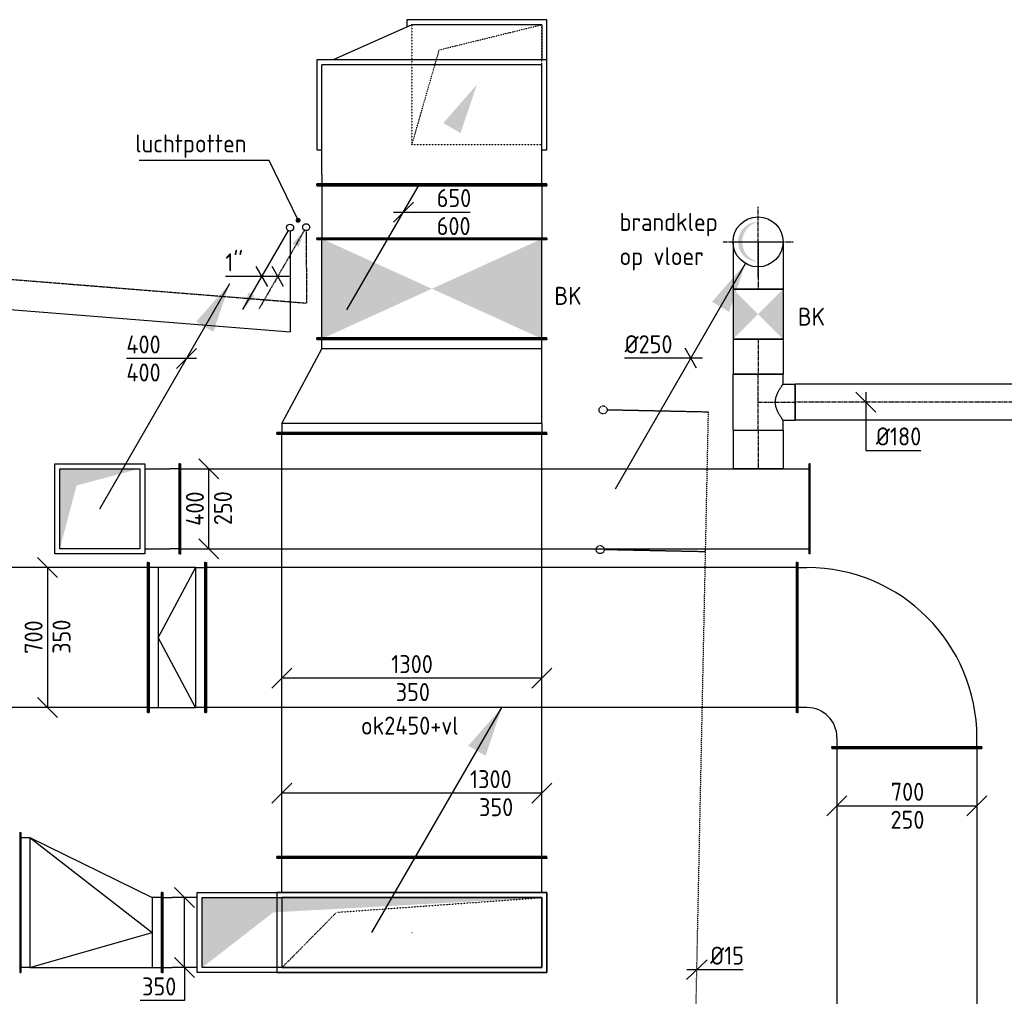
# Model space of a CAD drawing. Header units: millimetres. Extents: x -2745 to 52607, y -299 to 65129.
# Tile 19 of 40: x 23314 to 28239, y 22857 to 27739. Entities that reach past the tile are written whole.
import ezdxf

# ---------------------------------------------------------------- set-up
doc = ezdxf.new("R2010")
doc.units = ezdxf.units.MM
for name, pattern in [('2322107', [2000, 1000, 1000]), ('2322107_a', [2000, 1000, 1000]), ('2322108', [7, 5, -2]), ('2322108_a', [7, 5, -2]), ('2322109', [10, 5, -2, 1, -2]), ('CENTER2', [28.575, 19.05, -3.175, 3.175, -3.175]), ('SMALL_DASH', [1.5, 0.5, -1])]:
    doc.linetypes.add(name, pattern=pattern)
for name, color, linetype in [('WL531---', 5, '2322109'), ('WL561---_AANVOER', 1, '2322107'), ('WL561---_RETOUR', 5, '2322108'), ('WL570---_RETOUR_D', 4, 'Continuous'), ('WL570---_RETOUR_HL', 1, 'CENTER2'), ('WL570---_TOEVOER_D', 3, 'Continuous'), ('WM531---', 1, 'Continuous'), ('WM561---_RETOUR', 1, 'Continuous'), ('WM570---', 1, 'Continuous'), ('WM570---_RETOUR', 1, 'Continuous'), ('WM570---_TOEVOER', 1, 'Continuous')]:
    doc.layers.add(name, color=color, linetype=linetype)
doc.styles.add('STABICAD-018', font='ISOCP.SHX', dxfattribs={"height": 90})
doc.dimstyles.new('STABICAD', dxfattribs={"dimscale": 50, "dimtxt": 1.8, "dimasz": 2, "dimexe": 0, "dimexo": 0, "dimgap": 1.5, "dimtad": 0, "dimdec": 0, "dimzin": 0, "dimdsep": 46, "dimtxsty": 'STABICAD-018', "dimblk1": 'OBLIQUE', "dimblk2": 'OBLIQUE', "dimsah": 1, "dimcen": -3, "dimadec": 1, "dimazin": 0, "dimtfac": 1, "dimtdec": 0, "dimtofl": 0, "dimtmove": 2, "dimatfit": 3, "dimfxl": 1, "dimtvp": 1.055556, "dimtolj": 1, "dimtzin": 0, "dimarcsym": 0})

# ---------------------------------------------------------------- blocks, each defined once
blk = doc.blocks.new('*U376')
at = {"color": 0, "linetype": 'Continuous'}
for p, q in [((0, 375, -3025), (5, 375, -3025)), ((0, -375, -3025), (0, 375, -3025)), ((5, -375, -3025), (5, 375, -3025)), ((5, 350, -3025), (752.8, 350, -3025)), ((757.8, 375, -3025), (752.8, 375, -3025)), ((752.8, -375, -3025), (752.8, 375, -3025)), ((757.8, -375, -3025), (757.8, 375, -3025)), ((0, -375, -3025), (5, -375, -3025)), ((5, -350, -3025), (752.8, -350, -3025)), ((757.8, -375, -3025), (752.8, -375, -3025))]:
    blk.add_line(p, q, dxfattribs=at)
at = {"layer": 'WL570---_TOEVOER_D', "color": 2, "style": 'STABICAD-018'}
for tag, p in [('CODE', (23955.7, 24650, 3025)), ('SECTIONCODE', (23955.7, 24650, 3025)), ('POSITIONCODE', (23721.9, 24500, 3025))]:
    blk.add_attdef(tag, p, '', height=1.8, dxfattribs=at)
blk = doc.blocks.new('*U447')
at = {"color": 0, "linetype": 'Continuous'}
for p, q in [((-50, 400, -3025), (50, 300, -3025)), ((0, 350, -3025), (0, -350, -3025)), ((-50, -300, -3025), (50, -400, -3025))]:
    blk.add_line(p, q, dxfattribs=at)
at = {"color": 0, "linetype": 'Continuous', "style": 'STABICAD-018'}
for s, p in [('700', (-25, -81, -3025)), ('350', (115, -81, -3025))]:
    blk.add_text(s, height=90, rotation=90, dxfattribs=at).set_placement(p)
at = {"layer": 'WM570---', "color": 2, "style": 'STABICAD-018'}
blk.add_attdef('CODE', (23452.9, 24650, 3025), '', height=1.8, dxfattribs=at)
blk = doc.blocks.new('*U446')
at = {"color": 0, "linetype": 'Continuous'}
for p, q in [((0, 375, -2975), (5, 375, -2975)), ((0, -375, -2975), (0, 375, -2975)), ((5, -375, -2975), (5, 375, -2975)), ((5, 350, -2975), (2954.4, 350, -2975)), ((2959.4, 375, -2975), (2954.4, 375, -2975)), ((2954.4, -375, -2975), (2954.4, 375, -2975)), ((2959.4, -375, -2975), (2959.4, 375, -2975)), ((0, -375, -2975), (5, -375, -2975)), ((5, -350, -2975), (2954.4, -350, -2975)), ((2959.4, -375, -2975), (2954.4, -375, -2975))]:
    blk.add_line(p, q, dxfattribs=at)
at = {"layer": 'WM570---', "color": 2, "style": 'STABICAD-018'}
for tag, p in [('CODE', (27201.6, 24650, 2975)), ('POSITIONCODE', (25722.5, 24500, 2975)), ('SECTIONCODE', (26886.4, 24500, 2975))]:
    blk.add_attdef(tag, p, '', height=1.8, dxfattribs=at)
blk = doc.blocks.new('*U377')
at = {"color": 0, "linetype": 'Continuous'}
for p, q in [((-50, 375, -2975), (-45, 375, -2975)), ((-50, -375, -2975), (-50, 375, -2975)), ((-45, -375, -2975), (-45, 375, -2975)), ((-45, 350, -2975), (0, 350, -2975)), ((186.6, 350, -2975), (0, 350, -2975)), ((0, -350, -2975), (0, 350, -2975)), ((0, 350, -2975), (186.6, 0, -2975)), ((231.6, 350, -2975), (186.6, 350, -2975)), ((186.6, -350, -2975), (186.6, 350, -2975)), ((236.6, 375, -2975), (231.6, 375, -2975)), ((231.6, -375, -2975), (231.6, 375, -2975)), ((236.6, -375, -2975), (236.6, 375, -2975)), ((0, -350, -2975), (186.6, 0, -2975)), ((-50, -375, -2975), (-45, -375, -2975)), ((0, -350, -2975), (-45, -350, -2975)), ((0, -350, -2975), (186.6, -350, -2975)), ((186.6, -350, -2975), (231.6, -350, -2975)), ((236.6, -375, -2975), (231.6, -375, -2975))]:
    blk.add_line(p, q, dxfattribs=at)
at = {"layer": 'WL570---_TOEVOER_D', "color": 2, "style": 'STABICAD-018'}
for tag in ['CODE', 'SECTIONCODE', 'POSITIONCODE']:
    blk.add_attdef(tag, (24192.3, 24650, 2975), '', height=1.8, dxfattribs=at)
blk = doc.blocks.new('*U373')
at = {"color": 0, "linetype": 'Continuous'}
for p, q in [((-550, 375, -2975), (-545, 375, -2975)), ((-550, -375, -2975), (-550, 375, -2975)), ((-545, -375, -2975), (-545, 375, -2975)), ((-545, 350, -2975), (-500, 350, -2975)), ((-550, -375, -2975), (-545, -375, -2975)), ((-500, -350, -2975), (-545, -350, -2975)), ((-350, -500, -2975), (-350, -545, -2975)), ((350, -545, -2975), (350, -500, -2975)), ((-375, -550, -2975), (-375, -545, -2975)), ((-375, -545, -2975), (375, -545, -2975)), ((-375, -550, -2975), (375, -550, -2975)), ((375, -550, -2975), (375, -545, -2975))]:
    blk.add_line(p, q, dxfattribs=at)
for radius in [850, 150]:
    blk.add_arc((-500, -500, -2975), radius, 0, 90, dxfattribs=at)
at = {"layer": 'WL570---_TOEVOER_D', "color": 2, "style": 'STABICAD-018'}
for tag in ['SECTIONCODE', 'CODE', 'POSITIONCODE']:
    blk.add_attdef(tag, (27511.36693, 24650, 2975), '', height=1.8, dxfattribs=at)
blk = doc.blocks.new('*U384')
at = {"color": 0, "linetype": 'Continuous'}
for p, q in [((0, 375, -2975), (5, 375, -2975)), ((0, -375, -2975), (0, 375, -2975)), ((5, -375, -2975), (5, 375, -2975)), ((5, 350, -2975), (2851, 350, -2975)), ((2856, 375, -2975), (2851, 375, -2975)), ((2851, -375, -2975), (2851, 375, -2975)), ((2856, -375, -2975), (2856, 375, -2975)), ((0, -375, -2975), (5, -375, -2975)), ((5, -350, -2975), (2851, -350, -2975)), ((2856, -375, -2975), (2851, -375, -2975))]:
    blk.add_line(p, q, dxfattribs=at)
at = {"layer": 'WL570---_TOEVOER_D', "color": 2, "style": 'STABICAD-018'}
for tag in ['CODE', 'SECTIONCODE', 'POSITIONCODE']:
    blk.add_attdef(tag, (27751.6, 24100, 2975), '', height=1.8, dxfattribs=at)
blk = doc.blocks.new('*U448')
at = {"color": 0, "linetype": 'Continuous'}
for p, q in [((-400, -50, -2975), (-300, 50, -2975)), ((300, -50, -2975), (400, 50, -2975)), ((-350, 0, -2975), (350, 0, -2975))]:
    blk.add_line(p, q, dxfattribs=at)
at = {"color": 0, "linetype": 'Continuous', "style": 'STABICAD-018'}
for s, p in [('700', (-81, 25, -2975)), ('250', (-82.2, -115, -2975))]:
    blk.add_text(s, height=90, dxfattribs=at).set_placement(p)
at = {"layer": 'WM570---', "color": 2, "style": 'STABICAD-018'}
blk.add_attdef('CODE', (27751.6, 23809.2, 2975), '', height=1.8, dxfattribs=at)
blk = doc.blocks.new('*U441')
at = {"layer": 'WL570---_RETOUR_HL', "linetype": 'SMALL_DASH'}
for p, q in [((175, 650, -1803.6), (-175, 650, -1803.6)), ((-175, 650, -1803.6), (-175, -650, -1803.6)), ((-101.5, -377, -1803.6), (-175, 650, -1803.6)), ((175, 650, -1803.6), (175, -650, -1803.6)), ((175, -650, -1803.6), (-101.5, -377, -1803.6)), ((-175, -650, -1803.6), (175, -650, -1803.6))]:
    blk.add_line(p, q, dxfattribs=at)
at = {"layer": 'WM570---', "color": 2, "style": 'STABICAD-018'}
for tag, p in [('CODE', (25275.5, 23175, 1803.6)), ('SECTIONCODE', (25425.5, 23175, 1745.2)), ('POSITIONCODE', (25425.5, 23175, 1745.2))]:
    blk.add_attdef(tag, p, '', height=1.8, dxfattribs=at)
blk = doc.blocks.new('*U498')
at = {"color": 0, "linetype": 'Continuous'}
for p, q in [((-675, 375, -2625), (-675, 370, -2625)), ((675, 375, -2625), (-675, 375, -2625)), ((675, 370, -2625), (-675, 370, -2625)), ((-650, 325, -2625), (-650, 370, -2625)), ((650, 325, -2625), (650, 370, -2625)), ((675, 375, -2625), (675, 370, -2625)), ((-650, 200, -2625), (-650, 325, -2625)), ((650, 200, -2625), (650, 325, -2625)), ((675, 200, -2625), (-675, 200, -2625)), ((-675, 200, -2625), (-675, -200, -2625)), ((675, -200, -2625), (675, 200, -2625)), ((650, 175, -2625), (-650, 175, -2625)), ((-650, 175, -2625), (-650, -175, -2625)), ((650, -175, -2625), (650, 175, -2625)), ((-650, -175, -2625), (650, -175, -2625)), ((-675, -200, -2625), (675, -200, -2625))]:
    blk.add_line(p, q, dxfattribs=at)
at = {"layer": 'WM570---_RETOUR', "color": 2, "style": 'STABICAD-018'}
for tag in ['CODE', 'SECTIONCODE', 'POSITIONCODE']:
    blk.add_attdef(tag, (25275.5, 23175, 2625), '', height=1.8, dxfattribs=at)
blk = doc.blocks.new('*U501')
at = {"color": 0, "linetype": 'Continuous'}
for p, q in [((0, 675, -2625), (5, 675, -2625)), ((0, -675, -2625), (0, 675, -2625)), ((5, -675, -2625), (5, 675, -2625)), ((5, 650, -2625), (2115.8, 650, -2625)), ((2120.8, 675, -2625), (2115.8, 675, -2625)), ((2115.8, -675, -2625), (2115.8, 675, -2625)), ((2120.8, -675, -2625), (2120.8, 675, -2625)), ((0, -675, -2625), (5, -675, -2625)), ((5, -650, -2625), (2115.8, -650, -2625)), ((2120.8, -675, -2625), (2115.8, -675, -2625))]:
    blk.add_line(p, q, dxfattribs=at)
at = {"layer": 'WM570---_RETOUR', "color": 2, "style": 'STABICAD-018'}
for tag, p in [('SECTIONCODE', (25125.5, 24031.6, 2625)), ('POSITIONCODE', (25125.5, 24031.6, 2625)), ('CODE', (25275.5, 23550, 2625))]:
    blk.add_attdef(tag, p, '', height=1.8, dxfattribs=at)
blk = doc.blocks.new('*U440')
at = {"color": 0, "linetype": 'Continuous'}
for p, q in [((-1050, 200, -3050), (-1045, 200, -3050)), ((-1050, -200, -3050), (-1050, 200, -3050)), ((-1045, -200, -3050), (-1045, 200, -3050)), ((-1045, 175, -3050), (-1000, 175, -3050)), ((-875, 175, -3050), (-1000, 175, -3050)), ((-1045, -175, -3050), (-1000, -175, -3050)), ((-875, -175, -3050), (-1000, -175, -3050)), ((-1050, -200, -3050), (-1045, -200, -3050))]:
    blk.add_line(p, q, dxfattribs=at)
at = {"layer": 'WM570---', "color": 2, "style": 'STABICAD-018'}
for tag, p in [('CODE', (25075.5, 23275, 3050)), ('SECTIONCODE', (25075.5, 23175, 3050)), ('POSITIONCODE', (25075.5, 23175, 3050))]:
    blk.add_attdef(tag, p, '', height=1.8, dxfattribs=at)
blk = doc.blocks.new('*U439')
at = {"linetype": 'Continuous'}
blk.add_hatch(color=0, dxfattribs=at).paths.add_polyline_path([(175, -850), (175, 850), (-175, 850), (101.5, 493)], flags=0)
at = {"color": 0, "linetype": 'Continuous'}
for p, q in [((-200, 875, -3450), (200, 875, -3450)), ((-200, -875, -3450), (-200, 875, -3450)), ((-175, 850, -3450), (175, 850, -3450)), ((-175, -850, -3450), (-175, 850, -3450)), ((175, 850, -3450), (175, -850, -3450)), ((200, 875, -3450), (200, -875, -3450)), ((200, -875, -3450), (-200, -875, -3450)), ((175, -850, -3450), (-175, -850, -3450))]:
    blk.add_line(p, q, dxfattribs=at)
at = {"layer": 'WM570---', "color": 2, "style": 'STABICAD-018'}
for tag, p in [('SECTIONCODE', (24925.5, 23175, 3949.5)), ('POSITIONCODE', (24925.5, 23175, 3949.5)), ('CODE', (25075.5, 23175, 3450))]:
    blk.add_attdef(tag, p, '', height=1.8, dxfattribs=at)
blk = doc.blocks.new('*U438')
at = {"color": 0, "linetype": 'Continuous'}
for p, q in [((0, 200, -3050), (5, 200, -3050)), ((0, -200, -3050), (0, 200, -3050)), ((5, -200, -3050), (5, 200, -3050)), ((711.9, 200, -3050), (706.9, 200, -3050)), ((706.9, -500, -3050), (706.9, 200, -3050)), ((711.9, -500, -3050), (711.9, 200, -3050)), ((50, 175, -3050), (5, 175, -3050)), ((661.9, 175, -3050), (50, 175, -3050)), ((50, -175, -3050), (50, 175, -3050)), ((661.9, 175, 150), (50, 0, 200)), ((661.9, 175, -3050), (706.9, 175, -3050)), ((661.9, -475, -3050), (661.9, 175, -3050)), ((661.9, -475, 150), (50, 0, 200)), ((5, -175, -3050), (50, -175, -3050)), ((661.9, -475, -3050), (50, -175, -3050)), ((0, -200, -3050), (5, -200, -3050)), ((706.9, -475, -3050), (661.9, -475, -3050)), ((711.9, -500, -3050), (706.9, -500, -3050))]:
    blk.add_line(p, q, dxfattribs=at)
at = {"layer": 'WM570---', "color": 2, "style": 'STABICAD-018'}
for tag in ['CODE', 'SECTIONCODE', 'POSITIONCODE']:
    blk.add_attdef(tag, (24025.5, 23175, 3050), '', height=1.8, dxfattribs=at)
blk = doc.blocks.new('*U442')
at = {"color": 2, "linetype": 'SMALL_DASH'}
blk.add_line((0, 0), (0, 1), dxfattribs=at)
at = {"layer": 'WM570---', "color": 2, "style": 'STABICAD-018'}
for tag in ['CODE', 'SECTIONCODE', 'POSITIONCODE']:
    blk.add_attdef(tag, (25275.5, 23175, 2600), '', height=1.8, dxfattribs=at)
blk = doc.blocks.new('*U443')
at = {"linetype": 'Continuous'}
for color, points in [(0, [(175, -850), (175, 850), (-175, 850), (101.5, 493)]), (2, [(1125.8, -650), (884.3, -568.3), (934.3, -481.7)])]:
    blk.add_hatch(color=color, dxfattribs=at).paths.add_polyline_path(points, flags=0)
at = {"color": 0, "linetype": 'Continuous'}
for p, q in [((-200, 875, -2650), (200, 875, -2650)), ((-200, -875, -2650), (-200, 875, -2650)), ((-175, 850, -2650), (175, 850, -2650)), ((-175, -850, -2650), (-175, 850, -2650)), ((175, 850, -2650), (175, -850, -2650)), ((200, 875, -2650), (200, -875, -2650)), ((200, -875, -2650), (-200, -875, -2650)), ((175, -850, -2650), (-175, -850, -2650))]:
    blk.add_line(p, q, dxfattribs=at)
at = {"color": 2, "linetype": 'Continuous'}
blk.add_line((0, 0, -2650), (1125.8, -650, -2650), dxfattribs=at)
at = {"layer": 'WM570---', "color": 2, "style": 'STABICAD-018'}
for tag, p in [('CODE', (25275.5, 23275, 2650)), ('SECTIONCODE', (25125.5, 23175, 2824.5)), ('POSITIONCODE', (25125.5, 23175, 2824.5)), ('FLOORCODE', (25325.5, 23175, 2650))]:
    blk.add_attdef(tag, p, '', height=1.8, dxfattribs=at)
blk = doc.blocks.new('*U444')
at = {"color": 0, "linetype": 'Continuous'}
for p, q in [((50, 300, -3050), (-50, 400, -3050)), ((0, 0, -3050), (0, 350, -3050)), ((50, -50, -3050), (-50, 50, -3050)), ((0, 0, -3050), (0, -164.1, -3050)), ((0, -164.1, -3050), (-221.1, -164.1, -3050))]:
    blk.add_line(p, q, dxfattribs=at)
at = {"color": 0, "linetype": 'Continuous', "style": 'STABICAD-018'}
for s, p in [('350', (-212.1, -139.1, -3050)), ('400', (-221.1, -279.1, -3050))]:
    blk.add_text(s, height=90, dxfattribs=at).set_placement(p)
at = {"layer": 'WM570---', "color": 2, "style": 'STABICAD-018'}
blk.add_attdef('CODE', (23934.9, 22470.5, 3050), '', height=1.8, dxfattribs=at)
blk = doc.blocks.new('*U445')
at = {"color": 0, "linetype": 'Continuous'}
for p, q in [((-600, 50, -1310.8), (-700, -50, -1310.8)), ((700, 50, -1310.8), (600, -50, -1310.8)), ((650, 0, -1310.8), (-650, 0, -1310.8))]:
    blk.add_line(p, q, dxfattribs=at)
at = {"color": 0, "linetype": 'Continuous', "style": 'STABICAD-018'}
for s, p in [('1300', (-103.5, 25, -1310.8)), ('350', (-81, -115, -1310.8))]:
    blk.add_text(s, height=90, dxfattribs=at).set_placement(p)
at = {"layer": 'WM570---', "color": 2, "style": 'STABICAD-018'}
blk.add_attdef('CODE', (25275.5, 24447.6, 1310.8), '', height=1.8, dxfattribs=at)
blk = doc.blocks.new('*U489')
at = {"color": 0, "linetype": 'Continuous'}
for p, q in [((0, 125, -2750), (236.8, 125, -2750)), ((0, -125, -2750), (0, 125, -2750)), ((236.8, 125, -2750), (236.8, -125, -2750)), ((0, -125, -2750), (236.8, -125, -2750))]:
    blk.add_line(p, q, dxfattribs=at)
at = {"layer": 'WL570---_RETOUR_HL', "linetype": 'CENTER2'}
blk.add_line((0, 0, -2750), (236.8, 0, -2750), dxfattribs=at)
at = {"layer": 'WM570---_RETOUR', "color": 2, "style": 'STABICAD-018'}
for tag, p in [('CODE', (27006.6, 26628.5, 2750)), ('SECTIONCODE', (27156.6, 26536.6, 2750)), ('POSITIONCODE', (27156.6, 26536.6, 2750))]:
    blk.add_attdef(tag, p, '', height=1.8, dxfattribs=at)
blk = doc.blocks.new('*U490')
at = {"linetype": 'Continuous'}
for points in [[(-125, 125), (0, 0), (125, 125)], [(125, -125), (0, 0), (-125, -125)]]:
    blk.add_hatch(color=2, dxfattribs=at).paths.add_polyline_path(points, flags=0)
at = {"color": 2, "linetype": 'Continuous'}
for p, q in [((-125, 125, -2750), (125, 125, -2750)), ((-125, -125, -2750), (-125, 125, -2750)), ((125, 125, -2750), (125, -125, -2750)), ((-125, -125, -2750), (125, -125, -2750))]:
    blk.add_line(p, q, dxfattribs=at)
at = {"layer": 'WM570---_RETOUR', "color": 1, "style": 'STABICAD-018'}
for tag, p in [('PRODUCTCODE', (27326.6, 26586.7, 2750)), ('PRODUCTCODE2', (27006.6, 26266.7, 2750))]:
    blk.add_attdef(tag, p, '', height=1.8, dxfattribs=at)
at = {"layer": 'WM570---_RETOUR', "color": 2, "style": 'STABICAD-018'}
for tag, p in [('CODE', (27006.6, 26366.7, 2750)), ('FREETEXT', (27006.6, 26316.7, 2750)), ('SECTIONCODE', (27006.6, 26266.7, 2750)), ('POSITIONCODE', (27006.6, 26266.7, 2750)), ('INDICATIONTEXT', (27206.1, 26209.4, 2750))]:
    blk.add_attdef(tag, p, '', height=1.8, dxfattribs=at)
blk = doc.blocks.new('*U491')
at = {"color": 0, "linetype": 'Continuous'}
for p, q in [((0, 125, -2750), (175.2, 125, -2750)), ((0, -125, -2750), (0, 125, -2750)), ((175.2, 125, -2750), (175.2, -125, -2750)), ((0, -125, -2750), (175.2, -125, -2750))]:
    blk.add_line(p, q, dxfattribs=at)
at = {"layer": 'WL570---_RETOUR_HL', "linetype": 'CENTER2'}
blk.add_line((0, 0, -2750), (175.2, 0, -2750), dxfattribs=at)
at = {"layer": 'WM570---_RETOUR', "color": 2, "style": 'STABICAD-018'}
for tag, p in [('CODE', (27006.6, 26141.7, 2750)), ('SECTIONCODE', (27156.6, 26107, 2750)), ('POSITIONCODE', (27156.6, 26107, 2750))]:
    blk.add_attdef(tag, p, '', height=1.8, dxfattribs=at)
blk = doc.blocks.new('*U494')
at = {"color": 0, "linetype": 'Continuous'}
for p, q in [((0, 90, -2750), (1747.3, 90, -2750)), ((0, -90, -2750), (0, 90, -2750)), ((1747.3, 90, -2750), (1747.3, -90, -2750)), ((0, -90, -2750), (1747.3, -90, -2750))]:
    blk.add_line(p, q, dxfattribs=at)
at = {"layer": 'WL570---_RETOUR_HL', "linetype": 'CENTER2'}
blk.add_line((0, 0, -2750), (1747.3, 0, -2750), dxfattribs=at)
at = {"layer": 'WM570---_RETOUR', "color": 2, "style": 'STABICAD-018'}
for tag, p in [('SECTIONCODE', (28089.6, 25977.1, 2750)), ('POSITIONCODE', (28089.6, 25977.1, 2750)), ('CODE', (28939.1, 25827.1, 2750))]:
    blk.add_attdef(tag, p, '', height=1.8, dxfattribs=at)
blk = doc.blocks.new('*U463')
at = {"color": 0, "linetype": '2322109'}
blk.add_circle((0, 0), 20, dxfattribs=at)
at = {"layer": 'WM570---_RETOUR', "color": 2, "style": 'STABICAD-018'}
for tag in ['CODE', 'CODE2', 'SECTIONCODE', 'INDICATIONTEXT', 'LABEL', 'POSITIONCODE']:
    blk.add_attdef(tag, (26139.4, 21356.3), '', height=1.2, dxfattribs=at)
at = {"layer": 'WM570---_RETOUR', "color": 1, "style": 'STABICAD-018'}
blk.add_attdef('PRODUCTCODE', (26139.4, 21356.3), '', height=1.8, dxfattribs=at)
blk = doc.blocks.new('*U469')
at = {"color": 0, "linetype": 'Continuous'}
for p, q in [((-51, -48.9), (51, 48.9)), ((-50, 1), (16.6, -0.3)), ((16.6, -0.3), (232.3, -0.3))]:
    blk.add_line(p, q, dxfattribs=at)
at = {"color": 0, "linetype": 'Continuous', "style": 'STABICAD-018'}
blk.add_text('%%c15', height=90, dxfattribs=at).set_placement((66.6, 24.7))
at = {"layer": 'WM570---_TOEVOER', "color": 2, "style": 'STABICAD-018'}
blk.add_attdef('CODE', (26700.6, 22990.4), '', height=1.2, dxfattribs=at)
blk = doc.blocks.new('*U483')
at = {"color": 0, "linetype": 'Continuous'}
for p, q in [((0, 225, -4325), (5, 225, -4325)), ((0, -225, -4325), (0, 225, -4325)), ((5, -225, -4325), (5, 225, -4325)), ((5, 200, -4325), (3148.3, 200, -4325)), ((3153.3, 225, -4325), (3148.3, 225, -4325)), ((3148.3, -225, -4325), (3148.3, 225, -4325)), ((3153.3, -225, -4325), (3153.3, 225, -4325)), ((0, -225, -4325), (5, -225, -4325)), ((5, -200, -4325), (3148.3, -200, -4325)), ((3153.3, -225, -4325), (3148.3, -225, -4325))]:
    blk.add_line(p, q, dxfattribs=at)
at = {"layer": 'WM570---', "color": 2, "style": 'STABICAD-018'}
for tag, p in [('POSITIONCODE', (24503.2, 25444.5, 4325)), ('CODE', (24114.1, 25294.5, 4325)), ('SECTIONCODE', (24114.1, 25294.5, 4325))]:
    blk.add_attdef(tag, p, '', height=1.8, dxfattribs=at)
blk = doc.blocks.new('*U480')
at = {"color": 0, "linetype": 'Continuous'}
for p, q in [((-400, 225, -4325), (-395, 225, -4325)), ((-400, -225, -4325), (-400, 225, -4325)), ((-395, -225, -4325), (-395, 225, -4325)), ((-395, 200, -4325), (-350, 200, -4325)), ((-225, 200, -4325), (-350, 200, -4325)), ((-400, -225, -4325), (-395, -225, -4325)), ((-395, -200, -4325), (-350, -200, -4325)), ((-225, -200, -4325), (-350, -200, -4325))]:
    blk.add_line(p, q, dxfattribs=at)
at = {"layer": 'WM570---', "color": 2, "style": 'STABICAD-018'}
for tag, p in [('CODE', (23300, 25394.5, 4325)), ('SECTIONCODE', (23300, 25294.5, 4325)), ('POSITIONCODE', (23300, 25294.5, 4325))]:
    blk.add_attdef(tag, p, '', height=1.8, dxfattribs=at)
blk = doc.blocks.new('*U484')
at = {"color": 0, "linetype": 'Continuous'}
for p, q in [((50, 150, -4325), (-50, 250, -4325)), ((0, -200, -4325), (0, 200, -4325)), ((50, -250, -4325), (-50, -150, -4325))]:
    blk.add_line(p, q, dxfattribs=at)
at = {"color": 0, "linetype": 'Continuous', "style": 'STABICAD-018'}
for s, p in [('400', (-25, -85.5, -4325)), ('250', (115, -82.2, -4325))]:
    blk.add_text(s, height=90, rotation=90, dxfattribs=at).set_placement(p)
at = {"layer": 'WM570---', "color": 2, "style": 'STABICAD-018'}
blk.add_attdef('CODE', (24259.9, 25294.5, 4325), '', height=1.8, dxfattribs=at)
blk = doc.blocks.new('*U481')
at = {"linetype": 'Continuous'}
for color, points in [(2, [(-1125.8, 650), (-884.3, 568.3), (-934.3, 481.7)]), (0, [(-200, 200), (-200, -200), (200, -200), (-116, -116)])]:
    blk.add_hatch(color=color, dxfattribs=at).paths.add_polyline_path(points, flags=0)
at = {"color": 2, "linetype": 'Continuous'}
blk.add_line((0, 0, -4650), (-1125.8, 650, -4650), dxfattribs=at)
at = {"color": 0, "linetype": 'Continuous'}
for p, q in [((-225, 225, -4650), (225, 225, -4650)), ((-225, -225, -4650), (-225, 225, -4650)), ((-200, 200, -4650), (200, 200, -4650)), ((-200, -200, -4650), (-200, 200, -4650)), ((200, 200, -4650), (200, -200, -4650)), ((225, 225, -4650), (225, -225, -4650)), ((225, -225, -4650), (-225, -225, -4650)), ((200, -200, -4650), (-200, -200, -4650))]:
    blk.add_line(p, q, dxfattribs=at)
at = {"layer": 'WM570---', "color": 2, "style": 'STABICAD-018'}
for tag, p in [('CODE', (23714.1, 25394.5, 4650)), ('FLOORCODE', (23764.1, 25294.5, 4650)), ('SECTIONCODE', (23864.1, 25294.5, 5150)), ('POSITIONCODE', (23864.1, 25294.5, 5150))]:
    blk.add_attdef(tag, p, '', height=1.8, dxfattribs=at)
blk = doc.blocks.new('*U482')
at = {"color": 0, "linetype": 'Continuous'}
for p, q in [((-50, -50, -4649), (50, 50, -4649)), ((-79.6, 0, -4649), (-300.6, 0, -4649)), ((50, 0, -4649), (-79.6, 0, -4649))]:
    blk.add_line(p, q, dxfattribs=at)
at = {"color": 0, "linetype": 'Continuous', "style": 'STABICAD-018'}
for p in [(-300.6, 25, -4649), (-300.6, -115, -4649)]:
    blk.add_text('400', height=90, dxfattribs=at).set_placement(p)
at = {"layer": 'WM570---', "color": 2, "style": 'STABICAD-018'}
blk.add_attdef('CODE', (24147.7, 26045.5, 4649), '', height=1.8, dxfattribs=at)
blk = doc.blocks.new('*U493')
at = {"color": 0, "linetype": 'Continuous'}
for p, q in [((0, 125, -2750), (193.3, 125, -2750)), ((0, -125, -2750), (0, 125, -2750)), ((193.3, 125, -2750), (193.3, -125, -2750)), ((0, -125, -2750), (193.3, -125, -2750))]:
    blk.add_line(p, q, dxfattribs=at)
at = {"layer": 'WL570---_RETOUR_HL', "linetype": 'CENTER2'}
blk.add_line((0, 0, -2750), (193.3, 0, -2750), dxfattribs=at)
at = {"layer": 'WM570---_RETOUR', "color": 2, "style": 'STABICAD-018'}
for tag, p in [('CODE', (27006.6, 25687.8, 2750)), ('SECTIONCODE', (27156.6, 25617.7, 2750)), ('POSITIONCODE', (27156.6, 25617.7, 2750))]:
    blk.add_attdef(tag, p, '', height=1.8, dxfattribs=at)
blk = doc.blocks.new('*U500')
at = {"linetype": 'Continuous'}
for points in [[(-250, 550), (250, 550), (0, 0)], [(-250, -550), (250, -550), (0, 0)]]:
    blk.add_hatch(color=2, dxfattribs=at).paths.add_polyline_path(points, flags=0)
at = {"color": 2, "linetype": 'Continuous'}
for p, q in [((-250, 575, -2625), (-245, 575, -2625)), ((-250, -575, -2625), (-250, 575, -2625)), ((-245, -575, -2625), (-245, 575, -2625)), ((-245, 550, -2625), (245, 550, -2625)), ((250, 575, -2625), (245, 575, -2625)), ((245, -575, -2625), (245, 575, -2625)), ((250, -575, -2625), (250, 575, -2625)), ((-250, -575, -2625), (-245, -575, -2625)), ((-245, -550, -2625), (245, -550, -2625)), ((250, -575, -2625), (245, -575, -2625))]:
    blk.add_line(p, q, dxfattribs=at)
at = {"layer": 'WM570---_RETOUR', "color": 1, "style": 'STABICAD-018'}
for tag, p in [('PRODUCTCODE', (27075.5, 28094, 2625)), ('PRODUCTCODE2', (25375.5, 26394, 2625))]:
    blk.add_attdef(tag, p, '', height=1.8, dxfattribs=at)
at = {"layer": 'WM570---_RETOUR', "color": 2, "style": 'STABICAD-018'}
for tag, p in [('CODE', (25375.5, 26494, 2625)), ('FREETEXT', (25375.5, 26444, 2625)), ('SECTIONCODE', (25375.5, 26394, 2625)), ('POSITIONCODE', (25375.5, 26394, 2625)), ('INDICATIONTEXT', (25988.1, 26313.7, 2625))]:
    blk.add_attdef(tag, p, '', height=1.8, dxfattribs=at)
blk = doc.blocks.new('*U499')
at = {"color": 0, "linetype": 'Continuous'}
for p, q in [((-50, 675, -2625), (-45, 675, -2625)), ((-50, -675, -2625), (-50, 675, -2625)), ((-45, -675, -2625), (-45, 675, -2625)), ((0, 650, -2625), (-45, 650, -2625)), ((0, 650, -2625), (373.2, 450, -2625)), ((0, -650, -2625), (0, 650, -2625)), ((373.2, 450, -2625), (418.2, 450, -2625)), ((373.2, -650, -2625), (373.2, 450, -2625)), ((423.2, 475, -2625), (418.2, 475, -2625)), ((418.2, -675, -2625), (418.2, 475, -2625)), ((423.2, -675, -2625), (423.2, 475, -2625)), ((-50, -675, -2625), (-45, -675, -2625)), ((0, -650, -2625), (-45, -650, -2625)), ((0, -650, -2625), (373.2, -650, -2625)), ((373.2, -650, -2625), (418.2, -650, -2625)), ((423.2, -675, -2625), (418.2, -675, -2625))]:
    blk.add_line(p, q, dxfattribs=at)
at = {"layer": 'WM570---_RETOUR', "color": 2, "style": 'STABICAD-018'}
for tag in ['CODE', 'SECTIONCODE', 'POSITIONCODE']:
    blk.add_attdef(tag, (25275.5, 25720.8, 2625), '', height=1.8, dxfattribs=at)
blk = doc.blocks.new('*U502')
at = {"color": 0, "linetype": 'Continuous'}
for p, q in [((-1350, -50, -2625), (-1250, 50, -2625)), ((-50, -50, -2625), (50, 50, -2625)), ((0, 0, -2625), (-1300, 0, -2625)), ((-102.3, 0.1, -2625), (-359.4, 0.1, -2625)), ((0, 0, -2625), (-102.3, 0.1, -2625))]:
    blk.add_line(p, q, dxfattribs=at)
at = {"color": 0, "linetype": 'Continuous', "style": 'STABICAD-018'}
for s, p in [('1300', (-359.4, 25.1, -2625)), ('350', (-314.4, -114.9, -2625))]:
    blk.add_text(s, height=90, dxfattribs=at).set_placement(p)
at = {"layer": 'WM570---_RETOUR', "color": 2, "style": 'STABICAD-018'}
blk.add_attdef('CODE', (25925.5, 23872.2, 2625), '', height=1.8, dxfattribs=at)
blk = doc.blocks.new('*U492')
at = {"color": 0, "linetype": 'Continuous'}
for p, q in [((-139.3, 125, -2750), (139.3, 125, -2750)), ((-139.3, 125, -2750), (-139.3, -125, -2750)), ((139.3, 125, -2750), (139.3, -125, -2750)), ((-139.3, -125, -2750), (-90, -125, -2750)), ((-90, -125, -2750), (-90, -185.3, -2750)), ((90, -125, -2750), (139.3, -125, -2750)), ((90, -125, -2750), (90, -185.3, -2750)), ((90, -185.3, -2750), (-90, -185.3, -2750))]:
    blk.add_line(p, q, dxfattribs=at)
blk.add_spline([(-89.5, -124.7, -2750), (-88.2, -123.7, -2750), (-85.9, -122.1, -2750), (-82.7, -119.9, -2750), (-78.7, -117.1, -2750), (-73.9, -113.9, -2750), (-68.3, -110.4, -2750), (-62, -106.6, -2750), (-55.1, -102.8, -2750), (-47.6, -99, -2750), (-39.6, -95.4, -2750), (-31.3, -92.2, -2750), (-22.6, -89.6, -2750), (-13.6, -87.8, -2750), (-4.6, -86.9, -2750), (4.6, -86.9, -2750), (13.6, -87.8, -2750), (22.6, -89.6, -2750), (31.3, -92.2, -2750), (39.6, -95.4, -2750), (47.6, -99, -2750), (55.1, -102.8, -2750), (62, -106.6, -2750), (68.3, -110.4, -2750), (73.9, -113.9, -2750), (78.7, -117.1, -2750), (82.7, -119.9, -2750), (85.9, -122.1, -2750), (88.2, -123.7, -2750), (89.5, -124.7, -2750), (90, -125, -2750)], degree=3, dxfattribs=at)
at = {"layer": 'WL570---_RETOUR_HL', "linetype": 'CENTER2'}
for p, q in [((-139.3, 0, -2750), (139.3, 0, -2750)), ((0, 0, -2750), (0, -185.3, -2750))]:
    blk.add_line(p, q, dxfattribs=at)
at = {"layer": 'WM570---_RETOUR', "color": 2, "style": 'STABICAD-018'}
for tag in ['CODE', 'SECTIONCODE', 'POSITIONCODE']:
    blk.add_attdef(tag, (27006.6, 25827.1, 2750), '', height=1.8, dxfattribs=at)
blk = doc.blocks.new('*U495')
at = {"linetype": 'Continuous'}
blk.add_hatch(color=0, dxfattribs=at).paths.add_polyline_path([(0, -100), (-19.9, -98), (-38.9, -92.1), (-56.5, -82.5), (-71.7, -69.7), (-84.1, -54), (-93.2, -36.2), (-98.5, -17), (-100, 2.9), (-97.4, 22.7), (-90.9, 41.6), (-80.8, 58.9), (-67.5, 73.7), (-51.6, 85.7), (-33.5, 94.2), (-14.1, 99), (0, 100), (-0.4, 99.9), (-19.8, 93.1), (-37.4, 82.6), (-52.6, 68.8), (-64.7, 52.3), (-73.4, 33.7), (-78.1, 13.7), (-78.8, -6.8), (-75.4, -27), (-68.1, -46.2), (-57.1, -63.5), (-42.8, -78.3), (-26, -90), (-7.1, -98), (-0.4, -99.9)], is_closed=False, flags=0)
blk.add_hatch(color=2, dxfattribs=at).paths.add_polyline_path([(-62.5, -108.3), (-144.2, -349.8), (-230.8, -299.8)], flags=0)
at = {"color": 2, "linetype": 'Continuous'}
blk.add_line((-712.5, -1234.1), (-62.5, -108.3), dxfattribs=at)
at = {"color": 0, "linetype": 'Continuous'}
blk.add_circle((0, 0), 125, dxfattribs=at)
at = {"layer": 'WL570---_RETOUR_HL', "linetype": 'CENTER2'}
for p, q in [((0, -175, 2750), (0, 175, 2750)), ((-175, 0, 2750), (175, 0, 2750))]:
    blk.add_line(p, q, dxfattribs=at)
blk.add_circle((0, 0), 0.0125, dxfattribs=at)
at = {"layer": 'WM570---_RETOUR', "color": 2, "style": 'STABICAD-018'}
for tag, p in [('SECTIONCODE', (27006.6, 26778.5, 1374.5)), ('POSITIONCODE', (27006.6, 26778.5, 1374.5)), ('CODE', (27006.6, 26728.5)), ('FLOORCODE', (27056.6, 26628.5))]:
    blk.add_attdef(tag, p, '', height=1.8, dxfattribs=at)
blk = doc.blocks.new('*U496')
at = {"color": 0, "linetype": 'Continuous'}
for p, q in [((28.9, -50), (-28.9, 50)), ((-38.4, 0), (-331.5, 0)), ((57.7, 0), (-38.4, 0))]:
    blk.add_line(p, q, dxfattribs=at)
at = {"color": 0, "linetype": 'Continuous', "style": 'STABICAD-018'}
blk.add_text('%%c250', height=90, dxfattribs=at).set_placement((-331.5, 25))
at = {"layer": 'WM570---_RETOUR', "color": 2, "style": 'STABICAD-018'}
blk.add_attdef('CODE', (26670.8, 26046.9), '', height=1.8, dxfattribs=at)
blk = doc.blocks.new('*U497')
at = {"color": 0, "linetype": 'Continuous'}
for p, q in [((50, -50, -2750), (-50, 50, -2750)), ((0, 50, -2750), (0, -241.4, -2750)), ((0, -241.4, -2750), (275.1, -241.4, -2750))]:
    blk.add_line(p, q, dxfattribs=at)
at = {"color": 0, "linetype": 'Continuous', "style": 'STABICAD-018'}
blk.add_text('%%c180', height=90, dxfattribs=at).set_placement((50, -216.4, -2750))
at = {"layer": 'WM570---_RETOUR', "color": 2, "style": 'STABICAD-018'}
blk.add_attdef('CODE', (27546.4, 25827.1, 2750), '', height=1.8, dxfattribs=at)
blk = doc.blocks.new('*U505')
at = {"color": 0, "linetype": 'Continuous'}
for p, q in [((-575, -225, -2225), (-575, -425, -2225)), ((-550, -400, -2225), (-550, -225, -2225)), ((100, -400, -2225), (493.7, -225, -2225)), ((125, -425, -2225), (125, -388.9, -2225)), ((-575, -425, -2225), (125, -425, -2225)), ((-550, -400, -2225), (100, -400, -2225))]:
    blk.add_line(p, q, dxfattribs=at)
at = {"layer": 'WM570---_RETOUR', "color": 2, "style": 'STABICAD-018'}
for tag in ['CODE', 'SECTIONCODE', 'POSITIONCODE']:
    blk.add_attdef(tag, (25375.5, 27314.2, 2225), '', height=1.8, dxfattribs=at)
blk = doc.blocks.new('*U506')
at = {"color": 0, "linetype": 'Continuous'}
for p, q in [((-400, 575, -2625), (-395, 575, -2625)), ((-400, -575, -2625), (-400, 575, -2625)), ((-395, -575, -2625), (-395, 575, -2625)), ((-350, 550, -2625), (-395, 550, -2625)), ((-350, 550, -2625), (200, 550, -2625)), ((-225, 575, -2625), (-225, 550, -2625)), ((225, 575, -2625), (-225, 575, -2625)), ((200, -550, -2625), (200, 550, -2625)), ((225, -575, -2625), (225, 575, -2625)), ((-400, -575, -2625), (-395, -575, -2625)), ((-395, -550, -2625), (-350, -550, -2625)), ((-350, -550, -2625), (200, -550, -2625)), ((-225, -550, -2625), (-225, -575, -2625)), ((-225, -575, -2625), (225, -575, -2625))]:
    blk.add_line(p, q, dxfattribs=at)
at = {"layer": 'WM570---_RETOUR', "color": 2, "style": 'STABICAD-018'}
for tag, p in [('CODE', (25275.5, 27314.2, 2625)), ('SECTIONCODE', (25375.5, 27314.2, 2625)), ('POSITIONCODE', (25375.5, 27314.2, 2625))]:
    blk.add_attdef(tag, p, '', height=1.8, dxfattribs=at)
blk = doc.blocks.new('*U504')
at = {"color": 0, "linetype": 'Continuous'}
for p, q in [((0, 575, -2625), (5, 575, -2625)), ((0, -575, -2625), (0, 575, -2625)), ((5, -575, -2625), (5, 575, -2625)), ((5, 550, -2625), (265.2, 550, -2625)), ((270.2, 575, -2625), (265.2, 575, -2625)), ((265.2, -575, -2625), (265.2, 575, -2625)), ((270.2, -575, -2625), (270.2, 575, -2625)), ((0, -575, -2625), (5, -575, -2625)), ((5, -550, -2625), (265.2, -550, -2625)), ((270.2, -575, -2625), (265.2, -575, -2625))]:
    blk.add_line(p, q, dxfattribs=at)
at = {"layer": 'WM570---_RETOUR', "color": 2, "style": 'STABICAD-018'}
for tag in ['CODE', 'SECTIONCODE', 'POSITIONCODE']:
    blk.add_attdef(tag, (25375.5, 26914.2, 2625), '', height=1.8, dxfattribs=at)
blk = doc.blocks.new('*U503')
at = {"linetype": 'Continuous'}
blk.add_hatch(color=2, dxfattribs=at).paths.add_polyline_path([(0, 0), (241.5, -81.7), (191.5, -168.3)], flags=0)
at = {"color": 2, "linetype": 'Continuous'}
blk.add_line((1125.8, -650), (500, -288.7), dxfattribs=at)
at = {"layer": 'WL570---_RETOUR_HL', "linetype": 'SMALL_DASH'}
for p, q in [((300, 325), (-300, 325)), ((-300, 325), (-300, -325)), ((-174, -188.5), (-300, 325)), ((300, 325), (300, -325)), ((300, -325), (-174, -188.5)), ((-300, -325), (300, -325))]:
    blk.add_line(p, q, dxfattribs=at)
at = {"layer": 'WM570---_RETOUR', "color": 2, "style": 'STABICAD-018'}
for tag, p in [('CODE', (25600.5, 27514.2)), ('FLOORCODE', (25650.5, 27414.2)), ('SECTIONCODE', (25750.5, 27414.2, 911.8)), ('POSITIONCODE', (25750.5, 27414.2, 911.8))]:
    blk.add_attdef(tag, p, '', height=1.8, dxfattribs=at)
blk = doc.blocks.new('*U507')
at = {"color": 0, "linetype": 'Continuous'}
for p, q in [((-50, -50, -1), (50, 50, -1)), ((-50, 0, -1), (116.5, 0, -1)), ((116.5, 0, -1), (333.9, 0, -1))]:
    blk.add_line(p, q, dxfattribs=at)
at = {"color": 0, "linetype": 'Continuous', "style": 'STABICAD-018'}
for s, p in [('650', (166.5, 25, -1)), ('600', (166.5, -115, -1))]:
    blk.add_text(s, height=90, dxfattribs=at).set_placement(p)
at = {"layer": 'WM570---_RETOUR', "color": 2, "style": 'STABICAD-018'}
blk.add_attdef('CODE', (25196.3, 26714.2, 1), '', height=1.8, dxfattribs=at)
blk = doc.blocks.new('*U510')
at = {"linetype": '2322107'}
blk.add_hatch(color=2, dxfattribs=at).paths.add_polyline_path([(-236.2, -409.2), (-207.7, -324.7), (-177.3, -342.2)], flags=0)
at = {"color": 0, "linetype": '2322107'}
blk.add_line((0, 0), (0, 0, 1), dxfattribs=at)
at = {"color": 2, "linetype": '2322107_a'}
blk.add_line((-236.2, -409.2, 1), (-8.8, -15.2, 1), dxfattribs=at)
at = {"color": 2, "linetype": '2322107'}
blk.add_circle((0, 0, 1), 17.5, dxfattribs=at)
at = {"layer": 'WM561---_RETOUR', "color": 2, "style": 'STABICAD-018'}
for tag, p in [('SECTIONCODE', (24666.3, 26850, 149)), ('POSITIONCODE', (24666.3, 26850, 149)), ('CODE', (24666.3, 26800, -1)), ('FLOORCODE', (24716.3, 26700, -1))]:
    blk.add_attdef(tag, p, '', height=1.2, dxfattribs=at)
blk = doc.blocks.new('*U508')
at = {"linetype": '2322108'}
blk.add_hatch(color=2, dxfattribs=at).paths.add_polyline_path([(-8.8, -15.2), (-37.3, -99.7), (-67.7, -82.2)], flags=0)
at = {"color": 0, "linetype": '2322108'}
blk.add_line((0, 0), (0, 0, 1), dxfattribs=at)
at = {"color": 2, "linetype": '2322108_a'}
blk.add_line((-8.8, -15.2, 1), (-236.2, -409.2, 1), dxfattribs=at)
at = {"color": 2, "linetype": '2322108'}
blk.add_circle((0, 0, 1), 17.5, dxfattribs=at)
at = {"layer": 'WM570---_RETOUR', "color": 2, "style": 'STABICAD-018'}
for tag, p in [('SECTIONCODE', (24746.4, 26852, 149)), ('POSITIONCODE', (24746.4, 26852, 149)), ('CODE', (24746.4, 26802, -1)), ('FLOORCODE', (24796.4, 26702, -1))]:
    blk.add_attdef(tag, p, '', height=1.2, dxfattribs=at)
blk = doc.blocks.new('*U511')
at = {"color": 0, "linetype": 'Continuous'}
for p, q in [((-50, -50), (-107.8, 50)), ((28.9, -50), (-28.9, 50)), ((-131.1, 0), (-262.1, 0)), ((57.7, 0), (-131.1, 0))]:
    blk.add_line(p, q, dxfattribs=at)
at = {"color": 0, "linetype": 'Continuous', "style": 'STABICAD-018'}
blk.add_text("1''", height=90, dxfattribs=at).set_placement((-262.1, 25))
at = {"layer": 'WM561---_RETOUR', "color": 2, "style": 'STABICAD-018'}
blk.add_attdef('CODE', (24604.5, 26456.1), '', height=1.2, dxfattribs=at)
blk = doc.blocks.new('_Oblique')
at = {"color": 0, "linetype": 'ByBlock', "lineweight": -2}
blk.add_line((-0.5, -0.5), (0.5, 0.5), dxfattribs=at)

msp = doc.modelspace()

# ---------------------------------------------------------------- linework, layer by layer
at = {"layer": 'WL531---', "linetype": '2322109'}
for p, q in [((26758.7, 25777.3), (26251.8, 25787.9)), ((26666.4, 21345.3), (26758.7, 25777.3)), ((26744.1, 25078.9), (26237.2, 25089.4))]:
    msp.add_line(p, q, dxfattribs=at)
at = {"layer": 'WL561---_AANVOER', "linetype": '2322107'}
for p in [(12695.5, 27139.1), (24666.3, 26682.5)]:
    msp.add_line(p, (24666.3, 26178.6), dxfattribs=at)
at = {"layer": 'WL561---_RETOUR', "linetype": '2322108'}
for p, q in [((12857, 27276.7), (24746.4, 26322.7)), ((24746.4, 26684.5), (24748.2, 26322.6))]:
    msp.add_line(p, q, dxfattribs=at)

# ---------------------------------------------------------------- block references
at = {"layer": 'WL531---', "linetype": '2322109'}
for p in [(26231.8, 25788.3), (26217.2, 25089.9)]:
    msp.add_blockref('*U463', p, dxfattribs=at)
at = {"layer": 'WL561---_AANVOER', "linetype": '2322107'}
msp.add_blockref('*U510', (24666.3, 26700, -1), dxfattribs=at)
at = {"layer": 'WL561---_RETOUR', "linetype": '2322108'}
msp.add_blockref('*U508', (24746.4, 26702, -1), dxfattribs=at)
at = {"layer": 'WL570---_RETOUR_D', "linetype": 'Continuous'}
for name, p, rotation in [('*U505', (25375.5, 27314.2, 2225), 180), ('*U503', (25600.5, 27414.2), 270), ('*U506', (25375.5, 27314.2, 2625), 90.00000000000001), ('*U504', (25375.5, 26914.2, 2625), 270), ('*U489', (27006.6, 26628.5, 2750), 270), ('*U481', (23714.1, 25294.5, 4650), 270), ('*U499', (25275.5, 25720.8, 2625), 90.00000000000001), ('*U491', (27006.6, 26141.7, 2750), 270), ('*U492', (27006.6, 25827.1, 2750), 90.00000000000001), ('*U494', (28939.1, 25827.1, 2750), 180), ('*U501', (25275.5, 23550, 2625), 90.00000000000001), ('*U493', (27006.6, 25687.8, 2750), 269.9999999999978), ('*U480', (23714.1, 25294.5, 4325), 180), ('*U443', (25075.5, 23175, 2650), 90.00000000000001), ('*U438', (24025.5, 23175, 3050), 180), ('*U439', (25075.5, 23175, 3450), 90.00000000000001), ('*U441', (25275.5, 23175, 1803.6), 270), ('*U442', (25275.5, 23175, 2600), 270)]:
    msp.add_blockref(name, p, dxfattribs=dict(at, rotation=rotation))
for name, p in [('*U495', (27006.6, 26628.5)), ('*U483', (24114.1, 25294.5, 4325)), ('*U498', (25275.5, 23175, 2625)), ('*U440', (25075.5, 23175, 3050))]:
    msp.add_blockref(name, p, dxfattribs=at)
at = {"layer": 'WL570---_RETOUR_D', "color": 2, "linetype": 'Continuous'}
ref = msp.add_blockref('*U500', (25375.5, 26394, 2625), dxfattribs=dict(at, rotation=90.00000000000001))
ref.add_attrib('INDICATIONTEXT', 'BK', (25988.1, 26313.7, 2625), dxfattribs={"layer": '0', "color": 2, "linetype": 'SMALL_DASH', "height": 90, "style": 'STABICAD-018'})
ref = msp.add_blockref('*U490', (27006.6, 26266.7, 2750), dxfattribs=dict(at, rotation=270))
ref.add_attrib('INDICATIONTEXT', 'BK', (27206.1, 26209.4, 2750), dxfattribs={"layer": '0', "color": 2, "linetype": 'SMALL_DASH', "height": 90, "style": 'STABICAD-018'})
at = {"layer": 'WL570---_TOEVOER_D', "linetype": 'Continuous'}
for name, p, rotation in [('*U376', (23955.7, 24650, 3025), 180), ('*U377', (24192.3, 24650, 2975), 180), ('*U446', (27201.6, 24650, 2975), 180), ('*U384', (27751.6, 24100, 2975), 270)]:
    msp.add_blockref(name, p, dxfattribs=dict(at, rotation=rotation))
msp.add_blockref('*U373', (27751.6, 24650, 2975), dxfattribs=at)
at = {"layer": 'WM531---', "linetype": 'Continuous'}
msp.add_blockref('*U469', (26700.6, 22990.4), dxfattribs=at)
at = {"layer": 'WM561---_RETOUR', "linetype": 'Continuous'}
msp.add_blockref('*U511', (24604.5, 26456.1), dxfattribs=at)
at = {"layer": 'WM570---_RETOUR', "linetype": 'Continuous'}
for name, p in [('*U507', (25232.8, 26777.4, 1)), ('*U482', (24147.7, 26045.5, 4649)), ('*U496', (26670.8, 26046.9)), ('*U497', (27546.4, 25827.1, 2750)), ('*U484', (24259.9, 25294.5, 4325)), ('*U445', (25275.5, 24447.6, 1310.8)), ('*U502', (25925.5, 23872.2, 2625)), ('*U444', (24138, 23000, 3050))]:
    msp.add_blockref(name, p, dxfattribs=at)
at = {"layer": 'WM570---_TOEVOER', "linetype": 'Continuous'}
for name, p in [('*U447', (23452.9, 24650, 3025)), ('*U448', (27751.6, 23809.2, 2975))]:
    msp.add_blockref(name, p, dxfattribs=at)

# ---------------------------------------------------------------- texts
at = {"layer": 'WM561---_RETOUR', "style": 'STABICAD-018'}
msp.add_text('luchtpotten', height=90, dxfattribs=at).set_placement((23891.3, 27075.7, 3050))
at = {"layer": 'WM570---_RETOUR', "style": 'STABICAD-018'}
for s, p in [('brandklep', (26313.6, 26683.2, 3050)), ('op vloer', (26313.6, 26512.2, 3050)), ('ok2450+vl', (25020.6, 24165.1, 3050))]:
    msp.add_text(s, height=90, dxfattribs=at).set_placement(p)

# ---------------------------------------------------------------- leaders
at = {"layer": 'WM561---_RETOUR'}
msp.add_leader([(24706.3, 26736.3, 3050), (24560.8, 27035.3, 3050), (23910.7, 27035.3, 3050)], dimstyle='STABICAD', override={"dimgap": 1.5, "dimtad": 0, "dimldrblk": 'DotSmall'}, dxfattribs=at)

doc.saveas('drawing.dxf')
